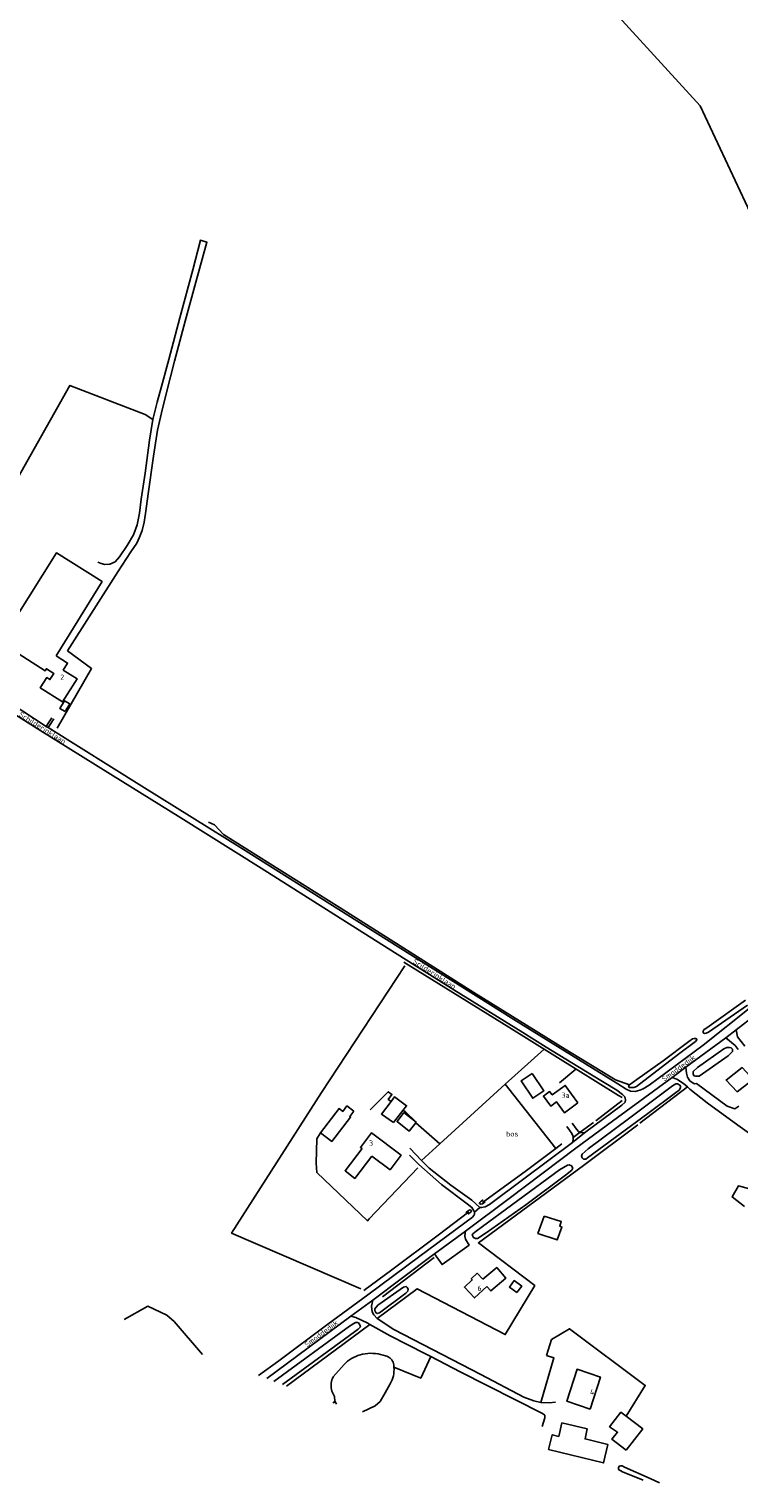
# Model space of a CAD drawing. Header units: metres. Extents: x 226218 to 240385, y 439369 to 449677.
# Tile 4 of 256: x 226912 to 227250, y 439383 to 440074. Entities that reach past the tile are written whole.
import ezdxf

# ---------------------------------------------------------------- set-up
doc = ezdxf.new("R2010")
doc.units = ezdxf.units.M
doc.header["$MEASUREMENT"] = 0
for name, color, linetype in [('CULTUURAANDUIDING', 253, 'Continuous'), ('DAKRAND', 4, 'Continuous'), ('DAKRAND-BYG', 4, 'Continuous'), ('HEG', 253, 'Continuous'), ('HEK', 253, 'Continuous'), ('HOOFDGEBOUW', 4, 'Continuous'), ('HOUTWAL', 253, 'Continuous'), ('HUISNUMMER', 253, 'Continuous'), ('INSTEEKSLOOT', 153, 'Continuous'), ('KANTVERH', 253, 'Continuous'), ('MIDSLTGREPPEL', 253, 'Continuous'), ('OVLIJNOBJ', 253, 'Continuous'), ('RASTER', 253, 'Continuous'), ('STRAATNAAM', 253, 'Continuous')]:
    doc.layers.add(name, color=color, linetype=linetype)
doc.styles.get("Standard").update_dxf_attribs({"font": 'iso.shx'})

msp = doc.modelspace()

# ---------------------------------------------------------------- linework, layer by layer
at = {"layer": 'DAKRAND'}
for points in [[(226925.28, 439775.8), (226947.13, 439811.04), (226925.44, 439824.66), (226898.88, 439782.16), (226920.03, 439768.53), (226920.69, 439769.57), (226920.7, 439769.56)], [(227070.76, 439541.58), (227062.74, 439531.04), (227067.28, 439527.46), (227075.44, 439538.04)], [(227130.16, 439476.07), (227131.93, 439473.97), (227139.07, 439480.02), (227134.78, 439485.07), (227128.2, 439479.49)]]:
    msp.add_lwpolyline(points, dxfattribs=at)
at = {"layer": 'DAKRAND-BYG'}
for p, q in [((227090.12, 439559.63), (227085.72, 439553.98)), ((227090.71, 439558.7), (227096.52, 439554.19)), ((227096.52, 439554.19), (227096.27, 439553.87))]:
    msp.add_line(p, q, dxfattribs=at)
for points in [[(226929.64, 439749.24), (226927.07, 439750.73), (226929.25, 439754.36), (226931.8, 439752.88), (226929.64, 439749.24)], [(227151.71, 439577.29), (227157.19, 439569.03), (227151.95, 439565.55), (227146.46, 439573.81), (227151.71, 439577.29)], [(227084.58, 439564.03), (227086.19, 439566.15), (227091.92, 439561.95), (227090.12, 439559.63)], [(227051.02, 439549.12), (227059.88, 439560.59), (227061.58, 439559.28), (227063.58, 439561.87), (227066.85, 439559.34)], [(227066.85, 439559.34), (227064.94, 439556.86), (227065.34, 439556.55), (227056.4, 439544.97), (227051.02, 439549.12)], [(227085.72, 439553.98), (227079.98, 439557.98), (227084.58, 439564.03)], [(227096.27, 439553.87), (227093.21, 439549.93), (227087.4, 439554.44), (227090.71, 439558.7)], [(227157.39, 439509.49), (227165.46, 439506.87), (227164.8, 439504.75), (227165.82, 439504.27), (227163.55, 439498.17), (227154.41, 439501.27), (227157.39, 439509.49)], [(227144.38, 439473.16), (227140.8, 439475.81), (227143.1, 439478.91), (227146.67, 439476.26), (227144.38, 439473.16)], [(227196.34, 439398.28), (227189.56, 439403.52), (227192.24, 439406.82), (227188.47, 439409.45), (227193.85, 439416.28), (227196.35, 439414.38)], [(227196.35, 439414.38), (227204.2, 439408.37), (227196.34, 439398.28)], [(227164.31, 439404.74), (227161.2, 439405.63), (227159.49, 439398.65), (227185.64, 439392.27), (227187.6, 439401), (227176.78, 439403.65), (227177.85, 439408.43), (227165.77, 439411.24), (227164.31, 439404.74)]]:
    msp.add_lwpolyline(points, dxfattribs=at)
at = {"layer": 'HEG'}
for p, q in [((227172.53, 439579.44), (227172.42, 439579.35)), ((227172.42, 439579.35), (227164.59, 439572.78)), ((227194.49, 439564.45), (227182, 439554.86)), ((227180.88, 439554.03), (227174.48, 439549.34)), ((227171.13, 439546.89), (227170.82, 439546.66)), ((227174.48, 439549.34), (227171.13, 439546.89)), ((227097.34, 439532.47), (227074.1, 439508.15))]:
    msp.add_line(p, q, dxfattribs=at)
at = {"layer": 'HEK'}
msp.add_line((227107.79, 439543.9), (227096.27, 439553.87), dxfattribs=at)
for points in [[(227084.58, 439564.03), (227083.23, 439564.98), (227084.96, 439567.37), (227083.19, 439568.58), (227074.57, 439560.01)], [(227090.12, 439559.63), (227091.28, 439559.24), (227096.52, 439554.19)], [(227051.02, 439549.12), (227049.28, 439546.26), (227049.01, 439534.71), (227049.3, 439530.29), (227073.33, 439507.2), (227074.1, 439508.15)], [(226994.88, 439443.77), (226981.45, 439459.4), (226977.93, 439462.47), (226968.91, 439466.64), (226957.6, 439460.38)], [(227196.35, 439414.38), (227205.42, 439429.09), (227169.35, 439456.01), (227160.87, 439450.91)], [(227158.51, 439443.22), (227162.01, 439442.1), (227155.82, 439420.97)]]:
    msp.add_lwpolyline(points, dxfattribs=at)
at = {"layer": 'HOOFDGEBOUW'}
for points in [[(226925.28, 439775.8), (226930.78, 439772.32), (226928.68, 439769), (226935.25, 439764.84), (226928.33, 439753.9), (226917.8, 439760.58), (226920.84, 439765.39), (226922.39, 439764.41), (226924.24, 439767.32), (226920.7, 439769.56)], [(227255.22, 439576.22), (227251.48, 439580.11), (227243.86, 439574.13), (227249.14, 439568.63), (227255.39, 439573.53)], [(227173.42, 439563.32), (227167.38, 439571.64), (227161.18, 439567.06), (227159.95, 439568.7), (227157.02, 439566.51), (227160.54, 439561.72), (227163.26, 439563.74), (227167.1, 439558.58), (227173.42, 439563.32)], [(227075.44, 439538.04), (227084.08, 439531.5), (227089.32, 439538.41), (227075.26, 439549.06), (227070.03, 439542.14), (227070.76, 439541.58)], [(227130.16, 439476.07), (227124.2, 439470.61), (227119.44, 439475.81), (227123.15, 439479.21), (227122.67, 439479.74), (227125.55, 439482.38), (227128.2, 439479.49)], [(227179.17, 439417.85), (227168.15, 439421.57), (227173.04, 439436.76), (227184.07, 439433.03), (227179.17, 439417.85)]]:
    msp.add_lwpolyline(points, dxfattribs=at)
at = {"layer": 'HOUTWAL'}
for p, q in [((227138.86, 439572.14), (227162.88, 439541.67)), ((227105.11, 439489.85), (227080.42, 439471.12)), ((227057.85, 439421.65), (227057.1, 439420.69))]:
    msp.add_line(p, q, dxfattribs=at)
msp.add_lwpolyline([(227103.4, 439442.76), (227098.67, 439432.57), (227085.94, 439437.7)], dxfattribs=at)
at = {"layer": 'INSTEEKSLOOT'}
for p, q in [((227062.19, 439439.03), (227057.03, 439433.09)), ((227085.94, 439437.7), (227085.94, 439437.69))]:
    msp.add_line(p, q, dxfattribs=at)
for points in [[(227254.05, 439609.7), (227235.57, 439596.99), (227234.35, 439596.44), (227233.71, 439596.32), (227233.24, 439596.47), (227232.87, 439597.11), (227233.31, 439598.03), (227235.87, 439599.71), (227253.05, 439612.16)], [(227226.15, 439592.51), (227227.92, 439593.69), (227228.68, 439593.92), (227229.4, 439593.94), (227229.82, 439593.67), (227229.91, 439593.29), (227229.25, 439592.51), (227221.29, 439586.48), (227201.24, 439571.12), (227199.93, 439570.56), (227198.63, 439570.56), (227197.83, 439570.68), (227197.53, 439571.2), (227197.87, 439571.85), (227201.46, 439574.36), (227213.99, 439583.37), (227226.15, 439592.51)], [(227242.85, 439589), (227244.22, 439589.61), (227245.43, 439589.68), (227246.25, 439589.47), (227246.86, 439588.86), (227246.96, 439587.77), (227244.92, 439585.72), (227231.07, 439576.08), (227229.43, 439575.96), (227228.57, 439576.18), (227228.14, 439577.1), (227228.25, 439578.24), (227230.19, 439580.18), (227242.85, 439589)], [(227178.04, 439537.23), (227177.2, 439536.61), (227176.56, 439536.51), (227176.11, 439536.63), (227175.44, 439537.14), (227175.11, 439538.06), (227175.4, 439538.94), (227178.35, 439541.46), (227197.44, 439555.68), (227218.38, 439571.34), (227220.01, 439572.38), (227220.68, 439572.37), (227221.86, 439571.72), (227222.23, 439571.18), (227222.18, 439570.48), (227221.54, 439569.43), (227219.84, 439568.15), (227206.65, 439558.21), (227178.04, 439537.23)], [(227167.58, 439528.91), (227170.49, 439531.28), (227170.93, 439532.26), (227170.31, 439533.4), (227169.31, 439533.84), (227168.42, 439533.77), (227164.69, 439531.45), (227125, 439502.42), (227123.37, 439501.07), (227123.12, 439500.58), (227123.73, 439499.34), (227124.68, 439498.88), (227125.73, 439498.8), (227129.84, 439501.55), (227148.72, 439514.84), (227167.58, 439528.91)], [(227121.1, 439510.4), (227122.56, 439511.44), (227122.78, 439512), (227122.55, 439512.38), (227122.1, 439512.52), (227121.33, 439512.11), (227120.19, 439511.12)], [(227129.33, 439516.32), (227128.05, 439515.29), (227127.06, 439515.15), (227126.58, 439515.5), (227126.78, 439516.04), (227127.34, 439516.54), (227128.28, 439517.17)], [(227091.66, 439472.93), (227092.5, 439473.8), (227092.62, 439474.83), (227092.22, 439475.66), (227091.72, 439476.01), (227090.51, 439475.69), (227078.35, 439467.12), (227076.86, 439465.51), (227076.82, 439464.7), (227077.31, 439463.69), (227077.91, 439463.23), (227079.07, 439463.57), (227091.66, 439472.93)], [(227028.9, 439430.96), (227064.74, 439457.29), (227067.66, 439458.92), (227068.58, 439458.93), (227069.02, 439458.73), (227069.79, 439457.8), (227070, 439456.94), (227068.85, 439455.81), (227032.89, 439429.46)], [(227062.19, 439439.03), (227063.01, 439439.81), (227063.88, 439440.54), (227064.8, 439441.22), (227065.75, 439441.83), (227066.74, 439442.38), (227067.77, 439442.87), (227068.83, 439443.29), (227069.91, 439443.64), (227071.01, 439443.92)], [(227071.01, 439443.92), (227072.23, 439444.12), (227073.46, 439444.25), (227074.7, 439444.31), (227075.93, 439444.29), (227077.17, 439444.2), (227078.4, 439444.04), (227079.61, 439443.81), (227080.81, 439443.51), (227081.99, 439443.14)], [(227081.99, 439443.14), (227082.58, 439442.96), (227083.13, 439442.71), (227083.65, 439442.4), (227084.14, 439442.03), (227084.58, 439441.61), (227084.96, 439441.14), (227085.29, 439440.63), (227085.56, 439440.08), (227085.76, 439439.51), (227085.89, 439438.91), (227085.95, 439438.31), (227085.94, 439437.7)], [(227085.94, 439437.69), (227085.98, 439436.66), (227085.95, 439435.63), (227085.83, 439434.61), (227085.65, 439433.6), (227085.39, 439432.61), (227085.05, 439431.64), (227084.65, 439430.69), (227084.18, 439429.78)], [(227056.39, 439426.34), (227056.2, 439427.09), (227056.07, 439427.85), (227056.01, 439428.62), (227056.01, 439429.4), (227056.09, 439430.16), (227056.23, 439430.92), (227056.43, 439431.67), (227056.7, 439432.4), (227057.03, 439433.09)], [(227084.18, 439429.78), (227081.77, 439425.57), (227079.31, 439421.39)], [(227057.85, 439421.65), (227057.83, 439422.37), (227057.74, 439423.08), (227057.6, 439423.77), (227057.38, 439424.45), (227057.11, 439425.11), (227056.78, 439425.74), (227056.39, 439426.34)], [(227058.63, 439420.23), (227058.25, 439420.85), (227057.85, 439421.65)], [(227079.31, 439421.39), (227077.06, 439419.36), (227070.98, 439416.48)], [(227204.42, 439384.02), (227194.65, 439388.03), (227192.74, 439389.07), (227192.67, 439389.84), (227192.95, 439390.64), (227193.73, 439390.85), (227194.45, 439390.79), (227195.62, 439390.29), (227207.68, 439384.79), (227212.27, 439382.73)]]:
    msp.add_lwpolyline(points, dxfattribs=at)
at = {"layer": 'KANTVERH'}
for points in [[(226930.65, 439778.05), (226954.73, 439815.65), (226960.79, 439825.13), (226963.61, 439829.32), (226964.96, 439832.15), (226966.15, 439835.36), (226967.15, 439839.17), (226967.86, 439843.35), (226969.1, 439852.71), (226971.66, 439870.54), (226973.45, 439882.93), (226975.35, 439891.23), (226977.76, 439900.9), (226981.56, 439915.68), (226986.67, 439934.69), (226991.32, 439951.59), (226997.02, 439972.28), (226993.95, 439973.18), (226990.34, 439959.22), (226984.17, 439936.28), (226978.97, 439916.48), (226975.35, 439903.68), (226973.39, 439896.25), (226971.36, 439887.96), (226969.7, 439878.14), (226967.68, 439862.49), (226965.81, 439850.16), (226964.95, 439843.49), (226963.91, 439838.01), (226962.16, 439833.24), (226959.15, 439828.22), (226955.49, 439822.84)], [(226955.49, 439822.84), (226953.33, 439820.46), (226950.91, 439819.33), (226948.42, 439819.11), (226946.76, 439819.54), (226945.17, 439820.28)], [(227083.12, 439636.7), (227055.62, 439654.06), (227022.75, 439674.84), (226984.67, 439698.77), (226951.23, 439719.54), (226918.07, 439740.03), (226893.25, 439755.59), (226874.72, 439767.38), (226846.17, 439785.2), (226828.72, 439796.33), (226822.27, 439800.16), (226818.09, 439801.85), (226815.77, 439802.27), (226813.11, 439801.87), (226811.96, 439801.4), (226810.1, 439799.48), (226805.16, 439788.72), (226797.25, 439766.4), (226781.98, 439723.33)], [(226905.42, 439760.13), (226903.61, 439759.39), (226902.27, 439757.93), (226902.03, 439756.4), (226902.23, 439754.66), (226903.88, 439753.13), (226920.62, 439742.23), (226921.57, 439741.62), (226966.08, 439713.87), (227013.97, 439684.09), (227076.83, 439644.37), (227142.93, 439602.88), (227192.45, 439572.32), (227196.42, 439569.81), (227198.47, 439568.82), (227200.7, 439568.77), (227202.78, 439569.3), (227204.47, 439570.03), (227207.28, 439571.71)], [(226923.2, 439746.24), (226921.65, 439743.83), (226920.62, 439742.23)], [(226921.57, 439741.62), (226922.53, 439743.14), (226924.25, 439745.86)], [(227021.59, 439433.72), (227031.13, 439440.77), (227054.48, 439458.13), (227073.5, 439472.16), (227098.23, 439490.42), (227123.34, 439509.04), (227123.96, 439509.77), (227124.17, 439510.44), (227124.18, 439511.39), (227126.79, 439513.65), (227127.57, 439513.56), (227129.38, 439513.96), (227131.37, 439515), (227147.74, 439527.24), (227170.8, 439544.42), (227176.46, 439549.12), (227194.27, 439562.23), (227195.83, 439563.71), (227196.1, 439564.8), (227195.75, 439566.12), (227194.65, 439567.35), (227191.9, 439569.37), (227179.85, 439576.66), (227158.35, 439589.84), (227147.14, 439596.71), (227114.48, 439617), (227083.12, 439636.7)], [(227207.28, 439571.71), (227232.88, 439590.74), (227255.6, 439608.74)], [(227257.65, 439605.03), (227248.63, 439598.07), (227243.7, 439594.26), (227224.67, 439580.22), (227218.14, 439575.39), (227189.78, 439554.69), (227172.45, 439541.73)], [(227243.7, 439594.26), (227248.13, 439590.63), (227249.56, 439588.74)], [(227252.78, 439590.29), (227249.23, 439594.76), (227248.63, 439598.07)], [(227249.93, 439561.77), (227248.04, 439560.48), (227244.39, 439561.7), (227229.81, 439572.52), (227228.76, 439572.4), (227228.16, 439572.62), (227226.61, 439573.86), (227225.56, 439575.46), (227225.04, 439577.42), (227224.67, 439580.22)], [(227218.14, 439575.39), (227220.51, 439574.51), (227223.65, 439572.59), (227225.46, 439570.86), (227226.57, 439569.8), (227234.8, 439563.28), (227249.37, 439552.69), (227266.68, 439540.44)], [(227171.13, 439546.89), (227171.15, 439547.41), (227170.55, 439548.81), (227169.43, 439550.39), (227168.16, 439552.08)], [(227170.68, 439553.74), (227172.7, 439550.85), (227173.62, 439549.78), (227174.48, 439549.34)], [(227170.8, 439544.42), (227171.09, 439545.58), (227171.13, 439546.89)], [(227174.48, 439549.34), (227174.75, 439549.2), (227176.46, 439549.12)], [(227172.45, 439541.73), (227140.68, 439517.89), (227119.9, 439502.35), (227105.18, 439491.66), (227104.09, 439490.87), (227075.89, 439469.63), (227065.43, 439461.96), (227025.43, 439432.27)], [(227124.18, 439511.39), (227123.99, 439512.06), (227123.04, 439513.65), (227120.68, 439515.4), (227108.54, 439524.51), (227097.73, 439533.98), (227093.34, 439538.46)], [(227093.49, 439541.79), (227099.1, 439536), (227102.61, 439532.37), (227112.96, 439524.21), (227122.92, 439517.1), (227126.79, 439513.65)], [(227119.9, 439502.35), (227119.77, 439501.36), (227119.68, 439500.02), (227119.89, 439498.61), (227121.64, 439495.73), (227108.85, 439486.46), (227105.18, 439491.66)], [(227155.82, 439420.97), (227152.47, 439421.7), (227147.7, 439423.41), (227127.31, 439434.21), (227085.9, 439455.69), (227078.03, 439460.79), (227076.31, 439462.62), (227075.52, 439464.1), (227075.26, 439466.7), (227075.89, 439469.63)], [(227065.43, 439461.96), (227067.84, 439461.33), (227073.5, 439458.63), (227074.5, 439458.07)], [(227074.5, 439458.07), (227084.16, 439452.66), (227100.92, 439444.04), (227103.4, 439442.76)], [(227103.4, 439442.76), (227117.38, 439435.58), (227156.61, 439415.75), (227157.6, 439414.91), (227157.75, 439413.59), (227156.44, 439409.55)], [(227162.71, 439421.04), (227159.74, 439420.76), (227155.82, 439420.97)]]:
    msp.add_lwpolyline(points, dxfattribs=at)
at = {"layer": 'MIDSLTGREPPEL'}
for p, q in [((227140.62, 439599.33), (227090.66, 439630.22)), ((227173.32, 439578.79), (227140.62, 439599.33)), ((227192.72, 439566.81), (227173.32, 439578.79)), ((227194.5, 439565.89), (227192.72, 439566.81)), ((227165.79, 439543.85), (227162.88, 439541.67))]:
    msp.add_line(p, q, dxfattribs=at)
for points in [[(227162.88, 439541.67), (227148.38, 439530.78), (227127.96, 439515.97)], [(227121.54, 439511.52), (227106.88, 439500.46), (227084.89, 439483.93), (227071.55, 439474.15)]]:
    msp.add_lwpolyline(points, dxfattribs=at)
at = {"layer": 'OVLIJNOBJ'}
for p, q in [((227157.28, 439588.87), (227138.86, 439572.14)), ((227138.86, 439572.14), (227107.79, 439543.9)), ((227107.79, 439543.9), (227099.1, 439536))]:
    msp.add_line(p, q, dxfattribs=at)
at = {"layer": 'RASTER'}
for p, q in [((227202.89, 439553.6), (227225.46, 439570.86)), ((227176.12, 439533.5), (227201.97, 439552.91)), ((227074.5, 439458.07), (227034.81, 439428.74)), ((227158.51, 439443.22), (227160.87, 439450.91))]:
    msp.add_line(p, q, dxfattribs=at)
for points in [[(227262.4, 439971.19), (227231.48, 440037.09), (227158.91, 440116.66)], [(226895.94, 439838.35), (226896.39, 439841.47), (226931.85, 439904.22), (226967.6, 439890.41), (226971.36, 439887.96)], [(226930.65, 439778.05), (226942.14, 439769.69), (226925.81, 439741.33)], [(227197.87, 439571.85), (227191.33, 439574.28), (227167.36, 439588.88), (227123.93, 439615.84), (227060.36, 439656.06), (227004.85, 439690.8), (227000.55, 439695.48), (226997.84, 439696.76)], [(227091.08, 439628.48), (227051.48, 439568.21), (227008.73, 439501.46), (227070.23, 439474.98)], [(227078.03, 439460.79), (227096.94, 439475.02), (227138.89, 439453.18), (227152.9, 439476.48), (227126.07, 439496.78), (227176.12, 439533.5)], [(227261.28, 439520.65), (227249.71, 439523.84), (227246.69, 439518.62), (227252.53, 439514)]]:
    msp.add_lwpolyline(points, dxfattribs=at)

# ---------------------------------------------------------------- texts
at = {"layer": 'CULTUURAANDUIDING'}
msp.add_text('bos', height=2.5, dxfattribs=at).set_placement((227139.2, 439547.35))
at = {"layer": 'HUISNUMMER'}
for s, p in [('2', (226927.26, 439764.34)), ('3a', (227165.55, 439565.71)), ('3', (227074.06, 439542.94)), ('6', (227125.6, 439473.97)), ('4', (227179.15, 439424.71))]:
    msp.add_text(s, height=2.5, dxfattribs=at).set_placement(p)
at = {"layer": 'STRAATNAAM'}
for s, rotation, p in [('Schilderinklaan', 327.9946, (226907.36, 439747.2)), ('Scilderinklaan', 327.4541, (227094.69, 439629.83)), ('Smoddedijk', 36.0906, (227214.36, 439573.28)), ('Smoddedijk', 36.6176, (227044.6, 439447.08))]:
    msp.add_text(s, height=2.5, rotation=rotation, dxfattribs=at).set_placement(p)

doc.saveas('drawing.dxf')
